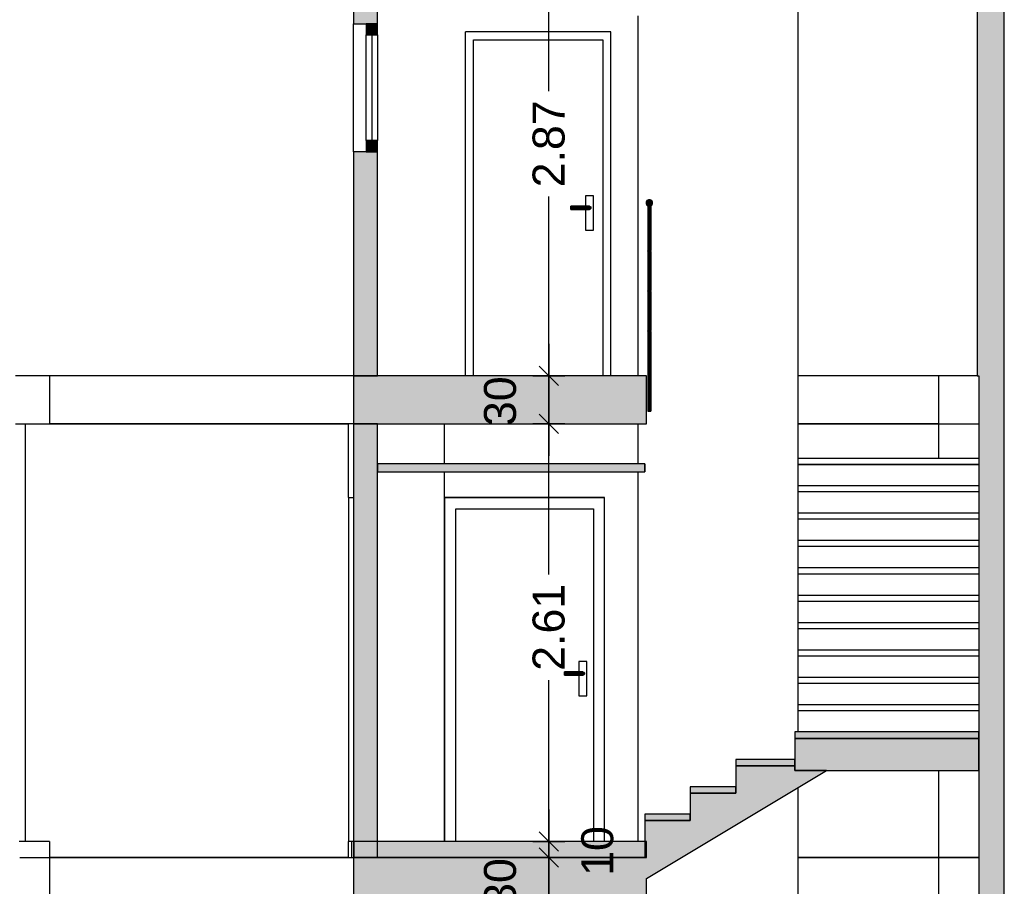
# Model space of a CAD drawing. Header units: metres. Extents: x -1 to 518, y -65 to 31.
# Tile 15 of 26: x 466.92 to 473.08, y -36.93 to -31.52. Entities that reach past the tile are written whole.
import ezdxf

# ---------------------------------------------------------------- set-up
doc = ezdxf.new("R2010")
doc.units = ezdxf.units.M
doc.header["$PDMODE"] = 65
doc.linetypes.add('CONTINUA', pattern=[0])
doc.layers.add('+++++ CÀLCUL SECCIÓ A', color=7, linetype='CONTINUA', lineweight=25)
doc.layers.add('COTES SECCIÓ A', color=7, linetype='CONTINUA', lineweight=25)
doc.styles.add('ARIAL', font='arial.ttf')
doc.dimstyles.new('DIMSTYLE_4', dxfattribs={"dimtxt": 0.2, "dimasz": 0.2, "dimexe": 0, "dimexo": 1e-06, "dimgap": 0.1, "dimtad": 2, "dimdec": 0, "dimlfac": 100, "dimrnd": 1, "dimzin": 4, "dimdsep": 46, "dimtxsty": 'ARIAL', "dimblk1": 'ALL_ML_STRICH', "dimblk2": 'ALL_ML_STRICH', "dimsah": 1, "dimcen": 0, "dimse1": 1, "dimse2": 1, "dimclrd": 2, "dimclre": 2, "dimclrt": 2, "dimadec": 0, "dimazin": 0, "dimtfac": 1, "dimtdec": 0, "dimtix": 1, "dimtmove": 2, "dimatfit": 3, "dimfxl": 0, "dimtvp": 1.2, "dimtzin": 0, "dimlwd": 0, "dimlwe": 35, "dimarcsym": 0})
doc.dimstyles.new('DIMSTYLE_5', dxfattribs={"dimtxt": 0.2, "dimasz": 0.2, "dimexe": 0, "dimexo": 1e-06, "dimgap": 0.1, "dimtad": 0, "dimrnd": 0.01, "dimzin": 4, "dimdsep": 46, "dimtxsty": 'ARIAL', "dimblk1": 'ALL_ML_STRICH', "dimblk2": 'ALL_ML_STRICH', "dimsah": 1, "dimcen": 0, "dimse1": 1, "dimse2": 1, "dimclrd": 2, "dimclre": 2, "dimclrt": 2, "dimadec": 0, "dimazin": 0, "dimtfac": 1, "dimtdec": 0, "dimtix": 1, "dimtmove": 2, "dimatfit": 3, "dimfxl": 0, "dimtzin": 0, "dimlwd": 0, "dimlwe": 35, "dimarcsym": 0})
doc.dimstyles.new('DIMSTYLE_7', dxfattribs={"dimtxt": 0.2, "dimasz": 0.2, "dimexe": 0, "dimexo": 1e-06, "dimgap": 0.1, "dimtad": 0, "dimdec": 0, "dimlfac": 100, "dimrnd": 1, "dimzin": 4, "dimdsep": 46, "dimtxsty": 'ARIAL', "dimblk1": 'ALL_ML_STRICH', "dimblk2": 'ALL_ML_STRICH', "dimsah": 1, "dimcen": 0, "dimse1": 1, "dimse2": 1, "dimclrd": 2, "dimclre": 2, "dimclrt": 2, "dimadec": 0, "dimazin": 0, "dimtfac": 1, "dimtdec": 0, "dimtix": 1, "dimtmove": 2, "dimatfit": 3, "dimfxl": 0, "dimtvp": 1.2, "dimtzin": 0, "dimlwd": 0, "dimlwe": 35, "dimarcsym": 0})

# ---------------------------------------------------------------- blocks, each defined once
blk = doc.blocks.new('ALL_ML_STRICH')
at = {"color": 0, "linetype": 'ByBlock', "lineweight": -2}
for p, q in [((0, -0.5), (0, 0.5)), ((-1, 0), (0.5, 0)), ((-0.3, -0.3), (0.3, 0.3))]:
    blk.add_line(p, q, dxfattribs=at)
blk = doc.blocks.new('*D24')
at = {"layer": 'COTES SECCIÓ A', "color": 2, "linetype": 'CONTINUA', "lineweight": -2, "transparency": 33554687}
blk.add_line((470.2318, -37.05), (470.2318, -36.75), dxfattribs=at)
at = {"layer": 'DEFPOINTS', "color": 2, "linetype": 'CONTINUA', "lineweight": 35, "transparency": 33554687}
for p in [(463.0405, -36.75), (463.1238, -37.05), (470.2318, -37.05)]:
    blk.add_point(p, dxfattribs=at)
at = {"layer": 'COTES SECCIÓ A', "color": 2, "linetype": 'CONTINUA', "lineweight": 35, "transparency": 33554687, "xscale": 0.2, "yscale": 0.2, "zscale": 0.2}
for p, rotation in [((470.2318, -36.75), 90), ((470.2318, -37.05), 270)]:
    blk.add_blockref('ALL_ML_STRICH', p, dxfattribs=dict(at, rotation=rotation))
at = {"layer": 'COTES SECCIÓ A', "color": 2, "linetype": 'CONTINUA', "lineweight": 35, "transparency": 33554687, "insert": (469.9282, -36.9087), "char_height": 0.2, "width": 0.4, "attachment_point": 5, "rotation": 90, "style": 'ARIAL'}
blk.add_mtext('\\A1;{30}', dxfattribs=at)
blk = doc.blocks.new('*D25')
at = {"layer": 'COTES SECCIÓ A', "color": 2, "linetype": 'CONTINUA', "lineweight": -2, "transparency": 33554687}
blk.add_line((470.2318, -36.75), (470.2318, -36.65), dxfattribs=at)
at = {"layer": 'DEFPOINTS', "color": 2, "linetype": 'CONTINUA', "lineweight": 35, "transparency": 33554687}
for p in [(463.0405, -36.65), (463.0405, -36.75), (470.2318, -36.75)]:
    blk.add_point(p, dxfattribs=at)
at = {"layer": 'COTES SECCIÓ A', "color": 2, "linetype": 'CONTINUA', "lineweight": 35, "transparency": 33554687, "xscale": 0.2, "yscale": 0.2, "zscale": 0.2}
for p, rotation in [((470.2318, -36.75), 270), ((470.2318, -36.65), 90)]:
    blk.add_blockref('ALL_ML_STRICH', p, dxfattribs=dict(at, rotation=rotation))
at = {"layer": 'COTES SECCIÓ A', "color": 2, "linetype": 'CONTINUA', "lineweight": 35, "transparency": 33554687, "insert": (470.536, -36.7087), "char_height": 0.2, "width": 0.4, "attachment_point": 5, "rotation": 90, "style": 'ARIAL'}
blk.add_mtext('\\A1;{10}', dxfattribs=at)
blk = doc.blocks.new('*D26')
at = {"layer": 'COTES SECCIÓ A', "color": 2, "linetype": 'CONTINUA', "lineweight": -2, "transparency": 33554687}
for p, q in [((470.2318, -34.9812), (470.2318, -34.04)), ((470.2318, -36.65), (470.2318, -35.6412))]:
    blk.add_line(p, q, dxfattribs=at)
at = {"layer": 'DEFPOINTS', "color": 2, "linetype": 'CONTINUA', "lineweight": 35, "transparency": 33554687}
for p in [(463.182, -34.04), (463.0405, -36.65), (470.2318, -36.65)]:
    blk.add_point(p, dxfattribs=at)
at = {"layer": 'COTES SECCIÓ A', "color": 2, "linetype": 'CONTINUA', "lineweight": 35, "transparency": 33554687, "xscale": 0.2, "yscale": 0.2, "zscale": 0.2}
for p, rotation in [((470.2318, -34.04), 90), ((470.2318, -36.65), 270)]:
    blk.add_blockref('ALL_ML_STRICH', p, dxfattribs=dict(at, rotation=rotation))
at = {"layer": 'COTES SECCIÓ A', "color": 2, "linetype": 'CONTINUA', "lineweight": 35, "transparency": 33554687, "insert": (470.2318, -35.3112), "char_height": 0.2, "width": 0.8, "attachment_point": 5, "rotation": 90, "style": 'ARIAL'}
blk.add_mtext('\\A1;{\\A1;{2.61\\H0.132000;\\S^ ;}}', dxfattribs=at)
blk = doc.blocks.new('*D27')
at = {"layer": 'COTES SECCIÓ A', "color": 2, "linetype": 'CONTINUA', "lineweight": -2, "transparency": 33554687}
blk.add_line((470.2318, -34.04), (470.2318, -33.74), dxfattribs=at)
at = {"layer": 'DEFPOINTS', "color": 2, "linetype": 'CONTINUA', "lineweight": 35, "transparency": 33554687}
for p in [(463.201, -33.74), (463.182, -34.04), (470.2318, -34.04)]:
    blk.add_point(p, dxfattribs=at)
at = {"layer": 'COTES SECCIÓ A', "color": 2, "linetype": 'CONTINUA', "lineweight": 35, "transparency": 33554687, "xscale": 0.2, "yscale": 0.2, "zscale": 0.2}
for p, rotation in [((470.2318, -33.74), 90), ((470.2318, -34.04), 270)]:
    blk.add_blockref('ALL_ML_STRICH', p, dxfattribs=dict(at, rotation=rotation))
at = {"layer": 'COTES SECCIÓ A', "color": 2, "linetype": 'CONTINUA', "lineweight": 35, "transparency": 33554687, "insert": (469.9282, -33.8987), "char_height": 0.2, "width": 0.4, "attachment_point": 5, "rotation": 90, "style": 'ARIAL'}
blk.add_mtext('\\A1;{30}', dxfattribs=at)
blk = doc.blocks.new('*D28')
at = {"layer": 'COTES SECCIÓ A', "color": 2, "linetype": 'CONTINUA', "lineweight": -2, "transparency": 33554687}
for p, q in [((470.2318, -31.9606), (470.2318, -30.87)), ((470.2318, -33.74), (470.2318, -32.6206))]:
    blk.add_line(p, q, dxfattribs=at)
at = {"layer": 'DEFPOINTS', "color": 2, "linetype": 'CONTINUA', "lineweight": 35, "transparency": 33554687}
for p in [(470.0094, -30.87), (463.201, -33.74), (470.2318, -33.74)]:
    blk.add_point(p, dxfattribs=at)
at = {"layer": 'COTES SECCIÓ A', "color": 2, "linetype": 'CONTINUA', "lineweight": 35, "transparency": 33554687, "xscale": 0.2, "yscale": 0.2, "zscale": 0.2}
for p, rotation in [((470.2318, -30.87), 90), ((470.2318, -33.74), 270)]:
    blk.add_blockref('ALL_ML_STRICH', p, dxfattribs=dict(at, rotation=rotation))
at = {"layer": 'COTES SECCIÓ A', "color": 2, "linetype": 'CONTINUA', "lineweight": 35, "transparency": 33554687, "insert": (470.2318, -32.2906), "char_height": 0.2, "width": 0.8, "attachment_point": 5, "rotation": 90, "style": 'ARIAL'}
blk.add_mtext('\\A1;{\\A1;{2.87\\H0.132000;\\S^ ;}}', dxfattribs=at)

msp = doc.modelspace()

# ---------------------------------------------------------------- hatches: boundary and pattern name
at = {"layer": '+++++ CÀLCUL SECCIÓ A', "linetype": 'CONTINUA', "lineweight": 25, "true_color": 0xa0a0a0, "transparency": 33554687}
for points in [[(469.1605, -31.54), (469.1605, -30.87), (469.0105, -30.87), (469.0105, -31.54)], [(473.0792, -30.87), (472.9092, -30.87), (472.9092, -33.74), (473.0792, -33.74)], [(469.0105, -33.74), (469.1605, -33.74), (469.1605, -32.34), (469.0105, -32.34)], [(473.0792, -33.74), (472.9192, -33.74), (472.9192, -36.75), (473.0792, -36.75)], [(469.1604, -36.75), (469.1604, -34.04), (469.0104, -34.04), (469.0104, -36.75)], [(473.0792, -36.75), (472.9192, -36.75), (472.9192, -39.76), (473.0792, -39.76)]]:
    msp.add_hatch(color=253, dxfattribs=at).paths.add_polyline_path(points)
at = {"layer": '+++++ CÀLCUL SECCIÓ A', "linetype": 'CONTINUA', "lineweight": 25, "true_color": 0x656565, "transparency": 33554687}
for points in [[(469.1605, -31.61), (469.1605, -31.54), (469.0905, -31.54), (469.0905, -31.61)], [(469.1605, -32.34), (469.1605, -32.27), (469.0905, -32.27), (469.0905, -32.34)], [(470.8659, -32.6401), (470.8552, -32.6401), (470.8459, -32.6454), (470.8405, -32.6547), (470.8405, -32.6654), (470.8459, -32.6747), (470.8552, -32.6801), (470.8659, -32.6801), (470.8752, -32.6747), (470.8805, -32.6654), (470.8805, -32.6547), (470.8752, -32.6454)], [(470.8632, -32.9501), (470.8578, -32.9501), (470.8532, -32.9527), (470.8505, -32.9574), (470.8505, -32.9627), (470.8532, -32.9674), (470.8578, -32.9701), (470.8632, -32.9701), (470.8678, -32.9674), (470.8705, -32.9627), (470.8705, -32.9574), (470.8678, -32.9527)], [(470.8632, -33.2001), (470.8578, -33.2001), (470.8532, -33.2027), (470.8505, -33.2074), (470.8505, -33.2127), (470.8532, -33.2174), (470.8578, -33.2201), (470.8632, -33.2201), (470.8678, -33.2174), (470.8705, -33.2127), (470.8705, -33.2074), (470.8678, -33.2027)], [(470.8632, -33.4501), (470.8578, -33.4501), (470.8532, -33.4527), (470.8505, -33.4574), (470.8505, -33.4627), (470.8532, -33.4674), (470.8578, -33.4701), (470.8632, -33.4701), (470.8678, -33.4674), (470.8705, -33.4627), (470.8705, -33.4574), (470.8678, -33.4527)]]:
    msp.add_hatch(color=251, dxfattribs=at).paths.add_polyline_path(points)
at = {"layer": '+++++ CÀLCUL SECCIÓ A', "linetype": 'CONTINUA', "lineweight": 25, "true_color": 0xababab, "transparency": 33554687}
for points in [[(470.8427, -33.74), (469.0104, -33.74), (469.0104, -34.04), (470.8427, -34.04)], [(472.9192, -36.2053), (472.9192, -36.0053), (471.7691, -36.0053), (471.7691, -36.2053)], [(471.4014, -36.1765), (471.4014, -36.3476), (471.1164, -36.3476), (471.1164, -36.5188), (470.8314, -36.5188), (470.8314, -36.8882), (471.9684, -36.2053), (471.7691, -36.2053), (471.7691, -36.1765)], [(470.8427, -36.75), (469.0104, -36.75), (469.0104, -37.05), (470.8427, -37.05)]]:
    msp.add_hatch(color=253, dxfattribs=at).paths.add_polyline_path(points)
at = {"layer": '+++++ CÀLCUL SECCIÓ A', "linetype": 'CONTINUA', "lineweight": 25, "transparency": 33554687}
for color, points in [(34, [(470.8321, -34.29), (469.1604, -34.29), (469.1604, -34.34), (470.8321, -34.34)]), (32, [(472.9192, -36.0053), (472.9192, -35.9653), (471.7691, -35.9653), (471.7691, -36.0053)]), (32, [(471.7691, -36.1765), (471.7691, -36.1365), (471.4014, -36.1365), (471.4014, -36.1765)]), (32, [(471.4014, -36.3476), (471.4014, -36.3076), (471.1164, -36.3076), (471.1164, -36.3476)]), (32, [(471.1164, -36.5188), (471.1164, -36.4788), (470.8314, -36.4788), (470.8314, -36.5188)]), (32, [(470.8426, -36.65), (469.0132, -36.65), (469.0132, -36.75), (470.8426, -36.75)])]:
    msp.add_hatch(color=color, dxfattribs=at).paths.add_polyline_path(points)

# ---------------------------------------------------------------- linework, layer by layer
at = {"layer": '+++++ CÀLCUL SECCIÓ A', "color": 7, "linetype": 'CONTINUA', "lineweight": 25, "transparency": 33554687}
for p, q in [((469.1605, -31.54), (469.1605, -30.87)), ((471.7905, -35.9653), (471.7905, -30.87)), ((472.9092, -30.87), (472.9092, -33.74)), ((473.0792, -33.74), (473.0792, -30.87)), ((469.0105, -31.07), (469.0105, -31.54)), ((470.7905, -33.74), (470.7905, -31.49)), ((469.0105, -32.34), (469.0105, -31.54)), ((469.0105, -31.54), (469.0905, -31.54)), ((469.0905, -31.54), (469.1605, -31.54)), ((469.0905, -31.54), (469.0905, -31.61)), ((469.1605, -31.54), (469.0905, -31.54)), ((469.1605, -31.61), (469.1605, -31.54)), ((469.0905, -32.27), (469.0905, -31.61)), ((469.0905, -31.61), (469.1605, -31.61)), ((469.1255, -31.61), (469.1255, -32.27)), ((469.1605, -31.61), (469.1605, -32.27)), ((469.7105, -33.74), (469.7105, -31.59)), ((470.6205, -31.59), (469.7105, -31.59)), ((470.6205, -33.74), (470.6205, -31.59)), ((469.7605, -33.74), (469.7605, -31.64)), ((469.7605, -31.64), (470.5705, -31.64)), ((470.5705, -31.64), (470.5705, -33.74)), ((469.0905, -32.27), (469.0905, -32.34)), ((469.1605, -32.27), (469.0905, -32.27)), ((469.1605, -32.34), (469.1605, -32.27)), ((469.0105, -32.34), (469.0105, -33.74)), ((469.0905, -32.34), (469.0105, -32.34)), ((469.1605, -32.34), (469.0905, -32.34)), ((469.0905, -32.34), (469.1605, -32.34)), ((469.1605, -33.74), (469.1605, -32.34)), ((470.4605, -32.615), (470.4605, -32.68)), ((470.5105, -32.615), (470.4605, -32.615)), ((470.5105, -32.83), (470.5105, -32.615)), ((470.3705, -32.6813), (470.3705, -32.68)), ((470.4855, -32.68), (470.3705, -32.68)), ((470.4855, -32.68), (470.4905, -32.6813)), ((470.8457, -32.6454), (470.8403, -32.6547)), ((470.8403, -32.6547), (470.8403, -32.6654)), ((470.8405, -32.6547), (470.8403, -32.6547)), ((470.8405, -32.6654), (470.8403, -32.6654)), ((470.8403, -32.6654), (470.8457, -32.6747)), ((470.8459, -32.6454), (470.8405, -32.6547)), ((470.8405, -32.6547), (470.8405, -32.6654)), ((470.8405, -32.6654), (470.8459, -32.6747)), ((470.855, -32.6401), (470.8457, -32.6454)), ((470.8459, -32.6454), (470.8457, -32.6454)), ((470.8459, -32.6747), (470.8457, -32.6747)), ((470.8457, -32.6747), (470.8503, -32.6774)), ((470.8552, -32.6401), (470.8459, -32.6454)), ((470.8459, -32.6747), (470.8552, -32.6801)), ((470.8503, -32.6774), (470.8503, -32.9574)), ((470.8503, -32.6774), (470.8503, -32.9574)), ((470.8503, -32.6774), (470.8503, -32.9574)), ((470.8503, -32.6774), (470.8503, -32.9574)), ((470.8503, -32.6774), (470.8503, -32.9574)), ((470.8503, -32.6774), (470.8503, -32.9574)), ((470.8503, -32.6774), (470.8503, -32.6774)), ((470.8503, -32.6774), (470.8503, -32.6774)), ((470.8503, -32.6774), (470.8503, -32.6774)), ((470.853, -32.6789), (470.8503, -32.6774)), ((470.853, -32.6789), (470.8503, -32.6774)), ((470.853, -32.6789), (470.8503, -32.6774)), ((470.853, -32.6789), (470.853, -32.9527)), ((470.853, -32.6789), (470.853, -32.9527)), ((470.853, -32.6789), (470.853, -32.9527)), ((470.855, -32.6801), (470.853, -32.6789)), ((470.855, -32.6801), (470.853, -32.6789)), ((470.855, -32.6801), (470.853, -32.6789)), ((470.8552, -32.6401), (470.855, -32.6401)), ((470.8552, -32.6801), (470.855, -32.6801)), ((470.8659, -32.6401), (470.8552, -32.6401)), ((470.8552, -32.6801), (470.8659, -32.6801)), ((470.8577, -32.6801), (470.8577, -32.9501)), ((470.8577, -32.6801), (470.8577, -32.9501)), ((470.8577, -32.6801), (470.8577, -32.9501)), ((470.863, -32.9501), (470.863, -32.6801)), ((470.863, -32.9501), (470.863, -32.6801)), ((470.863, -32.9501), (470.863, -32.6801)), ((470.8752, -32.6454), (470.8659, -32.6401)), ((470.8659, -32.6801), (470.8752, -32.6747)), ((470.8677, -32.679), (470.8677, -32.9527)), ((470.8677, -32.679), (470.8677, -32.9527)), ((470.8677, -32.679), (470.8677, -32.9527)), ((470.8703, -32.6775), (470.8703, -32.9571)), ((470.8703, -32.6775), (470.8703, -32.9571)), ((470.8703, -32.6775), (470.8703, -32.9571)), ((470.8805, -32.6547), (470.8752, -32.6454)), ((470.8752, -32.6747), (470.8805, -32.6654)), ((470.8805, -32.6654), (470.8805, -32.6547)), ((470.3705, -32.685), (470.3705, -32.6813)), ((470.3705, -32.6813), (470.4905, -32.6813)), ((470.3705, -32.69), (470.3705, -32.685)), ((470.3705, -32.685), (470.4942, -32.685)), ((470.3705, -32.695), (470.3705, -32.69)), ((470.3705, -32.69), (470.4955, -32.69)), ((470.3705, -32.6987), (470.3705, -32.695)), ((470.3705, -32.695), (470.4942, -32.695)), ((470.3705, -32.7), (470.3705, -32.6987)), ((470.3705, -32.6987), (470.4905, -32.6987)), ((470.3705, -32.7), (470.4855, -32.7)), ((470.4605, -32.7), (470.4605, -32.83)), ((470.4905, -32.6987), (470.4855, -32.7)), ((470.4905, -32.6813), (470.4942, -32.685)), ((470.4942, -32.695), (470.4905, -32.6987)), ((470.4942, -32.685), (470.4955, -32.69)), ((470.4955, -32.69), (470.4942, -32.695)), ((470.4605, -32.83), (470.5105, -32.83)), ((470.8503, -32.9574), (470.853, -32.9527)), ((470.8503, -32.9574), (470.853, -32.9527)), ((470.8503, -32.9574), (470.853, -32.9527)), ((470.8503, -32.9573), (470.8503, -32.9574)), ((470.8503, -32.9574), (470.8503, -32.9627)), ((470.8503, -32.9574), (470.8503, -32.9574)), ((470.8505, -32.9574), (470.8503, -32.9574)), ((470.8503, -32.9627), (470.8503, -32.9627)), ((470.8503, -32.9627), (470.8503, -32.9628)), ((470.8503, -32.9627), (470.8503, -33.2074)), ((470.8503, -32.9627), (470.8503, -33.2074)), ((470.8503, -32.9627), (470.8503, -33.2074)), ((470.8503, -32.9627), (470.8503, -33.2074)), ((470.8503, -32.9627), (470.8503, -33.2074)), ((470.8503, -32.9627), (470.8503, -33.2074)), ((470.8505, -32.9627), (470.8503, -32.9627)), ((470.853, -32.9674), (470.8503, -32.9627)), ((470.853, -32.9674), (470.8503, -32.9627)), ((470.853, -32.9674), (470.8503, -32.9627)), ((470.8532, -32.9527), (470.8505, -32.9574)), ((470.8505, -32.9574), (470.8505, -32.9627)), ((470.8505, -32.9627), (470.8532, -32.9674)), ((470.853, -32.9527), (470.8577, -32.9501)), ((470.853, -32.9527), (470.8577, -32.9501)), ((470.853, -32.9527), (470.8577, -32.9501)), ((470.8532, -32.9527), (470.853, -32.9527)), ((470.853, -32.9674), (470.853, -33.2027)), ((470.853, -32.9674), (470.853, -33.2027)), ((470.853, -32.9674), (470.853, -33.2027)), ((470.8532, -32.9674), (470.853, -32.9674)), ((470.8577, -32.9701), (470.853, -32.9674)), ((470.8577, -32.9701), (470.853, -32.9674)), ((470.8577, -32.9701), (470.853, -32.9674)), ((470.8578, -32.9501), (470.8532, -32.9527)), ((470.8532, -32.9674), (470.8578, -32.9701)), ((470.8578, -32.9501), (470.8577, -32.9501)), ((470.8577, -32.9701), (470.8577, -33.2001)), ((470.8577, -32.9701), (470.8577, -33.2001)), ((470.8577, -32.9701), (470.8577, -33.2001)), ((470.8578, -32.9701), (470.8577, -32.9701)), ((470.8632, -32.9501), (470.8578, -32.9501)), ((470.8578, -32.9701), (470.8632, -32.9701)), ((470.863, -33.2001), (470.863, -32.9701)), ((470.863, -33.2001), (470.863, -32.9701)), ((470.863, -33.2001), (470.863, -32.9701)), ((470.8678, -32.9527), (470.8632, -32.9501)), ((470.8632, -32.9701), (470.8678, -32.9674)), ((470.8677, -32.9675), (470.8677, -33.2027)), ((470.8677, -32.9675), (470.8677, -33.2027)), ((470.8677, -32.9675), (470.8677, -33.2027)), ((470.8705, -32.9574), (470.8678, -32.9527)), ((470.8678, -32.9674), (470.8705, -32.9627)), ((470.8703, -32.963), (470.8703, -33.2071)), ((470.8703, -32.963), (470.8703, -33.2071)), ((470.8703, -32.963), (470.8703, -33.2071)), ((470.8705, -32.9627), (470.8705, -32.9574)), ((470.8503, -33.2074), (470.853, -33.2027)), ((470.8503, -33.2074), (470.853, -33.2027)), ((470.8503, -33.2074), (470.853, -33.2027)), ((470.8503, -33.2073), (470.8503, -33.2074)), ((470.8503, -33.2074), (470.8503, -33.2127)), ((470.8503, -33.2074), (470.8503, -33.2074)), ((470.8505, -33.2074), (470.8503, -33.2074)), ((470.8503, -33.2127), (470.8503, -33.2127)), ((470.8503, -33.2127), (470.8503, -33.2128)), ((470.8503, -33.2127), (470.8503, -33.4574)), ((470.8503, -33.2127), (470.8503, -33.4574)), ((470.8503, -33.2127), (470.8503, -33.4574)), ((470.8503, -33.2127), (470.8503, -33.4574)), ((470.8503, -33.2127), (470.8503, -33.4574)), ((470.8503, -33.2127), (470.8503, -33.4574)), ((470.8505, -33.2127), (470.8503, -33.2127)), ((470.853, -33.2174), (470.8503, -33.2127)), ((470.853, -33.2174), (470.8503, -33.2127)), ((470.853, -33.2174), (470.8503, -33.2127)), ((470.8532, -33.2027), (470.8505, -33.2074)), ((470.8505, -33.2074), (470.8505, -33.2127)), ((470.8505, -33.2127), (470.8532, -33.2174)), ((470.853, -33.2027), (470.8577, -33.2001)), ((470.853, -33.2027), (470.8577, -33.2001)), ((470.853, -33.2027), (470.8577, -33.2001)), ((470.8532, -33.2027), (470.853, -33.2027)), ((470.853, -33.2174), (470.853, -33.4527)), ((470.853, -33.2174), (470.853, -33.4527)), ((470.853, -33.2174), (470.853, -33.4527)), ((470.8532, -33.2174), (470.853, -33.2174)), ((470.8577, -33.2201), (470.853, -33.2174)), ((470.8577, -33.2201), (470.853, -33.2174)), ((470.8577, -33.2201), (470.853, -33.2174)), ((470.8578, -33.2001), (470.8532, -33.2027)), ((470.8532, -33.2174), (470.8578, -33.2201)), ((470.8578, -33.2001), (470.8577, -33.2001)), ((470.8577, -33.2201), (470.8577, -33.4501)), ((470.8577, -33.2201), (470.8577, -33.4501)), ((470.8577, -33.2201), (470.8577, -33.4501)), ((470.8578, -33.2201), (470.8577, -33.2201)), ((470.8632, -33.2001), (470.8578, -33.2001)), ((470.8578, -33.2201), (470.8632, -33.2201)), ((470.863, -33.4501), (470.863, -33.2201)), ((470.863, -33.4501), (470.863, -33.2201)), ((470.863, -33.4501), (470.863, -33.2201)), ((470.8678, -33.2027), (470.8632, -33.2001)), ((470.8632, -33.2201), (470.8678, -33.2174)), ((470.8677, -33.2175), (470.8677, -33.4527)), ((470.8677, -33.2175), (470.8677, -33.4527)), ((470.8677, -33.2175), (470.8677, -33.4527)), ((470.8705, -33.2074), (470.8678, -33.2027)), ((470.8678, -33.2174), (470.8705, -33.2127)), ((470.8703, -33.213), (470.8703, -33.4571)), ((470.8703, -33.213), (470.8703, -33.4571)), ((470.8703, -33.213), (470.8703, -33.4571)), ((470.8705, -33.2127), (470.8705, -33.2074)), ((470.8503, -33.4574), (470.853, -33.4527)), ((470.8503, -33.4574), (470.853, -33.4527)), ((470.8503, -33.4574), (470.853, -33.4527)), ((470.8503, -33.4573), (470.8503, -33.4574)), ((470.8503, -33.4574), (470.8503, -33.4627)), ((470.8503, -33.4574), (470.8503, -33.4574)), ((470.8505, -33.4574), (470.8503, -33.4574)), ((470.8503, -33.4627), (470.8503, -33.4627)), ((470.8503, -33.4627), (470.8503, -33.4628)), ((470.8503, -33.4627), (470.8503, -33.9601)), ((470.8503, -33.4627), (470.8503, -33.9601)), ((470.8503, -33.4627), (470.8503, -33.9601)), ((470.8503, -33.4627), (470.8503, -33.9601)), ((470.8503, -33.4627), (470.8503, -33.9601)), ((470.8503, -33.4627), (470.8503, -33.9601)), ((470.8505, -33.4627), (470.8503, -33.4627)), ((470.853, -33.4674), (470.8503, -33.4627)), ((470.853, -33.4674), (470.8503, -33.4627)), ((470.853, -33.4674), (470.8503, -33.4627)), ((470.8532, -33.4527), (470.8505, -33.4574)), ((470.8505, -33.4574), (470.8505, -33.4627)), ((470.8505, -33.4627), (470.8532, -33.4674)), ((470.853, -33.4527), (470.8577, -33.4501)), ((470.853, -33.4527), (470.8577, -33.4501)), ((470.853, -33.4527), (470.8577, -33.4501)), ((470.8532, -33.4527), (470.853, -33.4527)), ((470.853, -33.4674), (470.853, -33.9601)), ((470.853, -33.4674), (470.853, -33.9601)), ((470.853, -33.4674), (470.853, -33.9601)), ((470.8532, -33.4674), (470.853, -33.4674)), ((470.8577, -33.4701), (470.853, -33.4674)), ((470.8577, -33.4701), (470.853, -33.4674)), ((470.8577, -33.4701), (470.853, -33.4674)), ((470.8578, -33.4501), (470.8532, -33.4527)), ((470.8532, -33.4674), (470.8578, -33.4701)), ((470.8578, -33.4501), (470.8577, -33.4501)), ((470.8577, -33.4701), (470.8577, -33.9601)), ((470.8577, -33.4701), (470.8577, -33.9601)), ((470.8577, -33.4701), (470.8577, -33.9601)), ((470.8578, -33.4701), (470.8577, -33.4701)), ((470.8632, -33.4501), (470.8578, -33.4501)), ((470.8578, -33.4701), (470.8632, -33.4701)), ((470.863, -33.9601), (470.863, -33.4701)), ((470.863, -33.9601), (470.863, -33.4701)), ((470.863, -33.9601), (470.863, -33.4701)), ((470.8678, -33.4527), (470.8632, -33.4501)), ((470.8632, -33.4701), (470.8678, -33.4674)), ((470.8677, -33.4675), (470.8677, -33.9601)), ((470.8677, -33.4675), (470.8677, -33.9601)), ((470.8677, -33.4675), (470.8677, -33.9601)), ((470.8705, -33.4574), (470.8678, -33.4527)), ((470.8678, -33.4674), (470.8705, -33.4627)), ((470.8703, -33.463), (470.8703, -33.9601)), ((470.8703, -33.463), (470.8703, -33.9601)), ((470.8703, -33.463), (470.8703, -33.9601)), ((470.8705, -33.4627), (470.8705, -33.4574)), ((466.939, -33.74), (466.8988, -33.74)), ((466.9802, -33.74), (466.939, -33.74)), ((467.0226, -33.74), (466.9802, -33.74)), ((467.066, -33.74), (467.0226, -33.74)), ((467.1104, -33.74), (467.066, -33.74)), ((467.1104, -33.74), (467.1104, -34.04)), ((469.0104, -33.74), (467.1104, -33.74)), ((469.0104, -33.74), (469.0104, -34.04)), ((469.1605, -33.74), (469.0104, -33.74)), ((469.0105, -33.74), (469.1605, -33.74)), ((470.8427, -33.74), (469.1605, -33.74)), ((470.8427, -34.04), (470.8427, -33.74)), ((472.9092, -33.74), (471.7905, -33.74)), ((472.6704, -34.04), (472.6704, -33.74)), ((472.9092, -33.74), (472.6704, -33.74)), ((472.9092, -33.74), (472.9192, -33.74)), ((472.9192, -33.74), (472.9192, -35.9653)), ((473.0792, -36.75), (473.0792, -33.74)), ((470.8503, -33.9601), (470.8503, -33.9601)), ((470.8503, -33.9601), (470.853, -33.9601)), ((470.8503, -33.9601), (470.8503, -33.9601)), ((470.8503, -33.9601), (470.853, -33.9601)), ((470.8503, -33.9601), (470.8503, -33.9601)), ((470.8503, -33.9601), (470.853, -33.9601)), ((470.853, -33.9601), (470.8577, -33.9601)), ((470.853, -33.9601), (470.8577, -33.9601)), ((470.853, -33.9601), (470.8577, -33.9601)), ((470.8577, -33.9601), (470.863, -33.9601)), ((470.8577, -33.9601), (470.863, -33.9601)), ((470.8577, -33.9601), (470.863, -33.9601)), ((470.863, -33.9601), (470.8677, -33.9601)), ((470.863, -33.9601), (470.8677, -33.9601)), ((470.863, -33.9601), (470.8677, -33.9601)), ((470.8677, -33.9601), (470.8703, -33.9601)), ((470.8677, -33.9601), (470.8703, -33.9601)), ((470.8677, -33.9601), (470.8703, -33.9601)), ((466.8988, -34.04), (466.939, -34.04)), ((466.939, -34.04), (466.9802, -34.04)), ((466.9606, -36.65), (466.9606, -34.04)), ((466.9606, -36.65), (466.9606, -34.04)), ((466.9802, -34.04), (467.0226, -34.04)), ((467.0226, -34.04), (467.066, -34.04)), ((467.066, -34.04), (467.1104, -34.04)), ((467.1104, -34.04), (468.9804, -34.04)), ((468.9804, -34.04), (467.1104, -34.04)), ((468.9804, -34.5), (468.9804, -34.04)), ((469.0104, -34.04), (468.9804, -34.04)), ((469.0104, -34.04), (469.1604, -34.04)), ((469.0104, -34.04), (469.0104, -36.75)), ((469.1604, -34.04), (469.0104, -34.04)), ((469.1604, -34.04), (470.8427, -34.04)), ((469.1604, -34.29), (469.1604, -34.04)), ((469.5804, -34.29), (469.5804, -34.04)), ((469.5804, -34.29), (469.5804, -34.04)), ((470.7905, -34.29), (470.7905, -34.04)), ((471.7905, -34.04), (472.6704, -34.04)), ((472.6704, -34.04), (471.7905, -34.04)), ((472.6704, -34.04), (472.9192, -34.04)), ((472.6704, -34.2535), (472.6704, -34.04)), ((472.6704, -34.2535), (472.6704, -34.04)), ((471.7905, -34.2535), (472.9192, -34.2535)), ((469.1604, -34.29), (469.1604, -34.34)), ((470.8321, -34.29), (469.1604, -34.29)), ((469.1604, -34.34), (469.1604, -34.29)), ((469.1604, -34.34), (470.8321, -34.34)), ((469.1604, -36.75), (469.1604, -34.34)), ((469.5804, -36.65), (469.5804, -34.34)), ((469.5804, -34.5), (469.5804, -34.34)), ((470.7905, -36.65), (470.7905, -34.34)), ((470.8321, -34.34), (470.8321, -34.29)), ((470.8326, -34.29), (470.8321, -34.29)), ((470.8321, -34.34), (470.8326, -34.34)), ((470.8326, -34.29), (470.8326, -34.34)), ((472.9192, -34.2935), (471.7905, -34.2935)), ((471.7905, -34.2935), (472.9192, -34.2935)), ((471.7905, -34.4247), (472.9192, -34.4247)), ((472.9192, -34.4647), (471.7905, -34.4647)), ((472.9192, -34.4647), (471.7905, -34.4647)), ((468.9804, -34.5), (468.9804, -36.65)), ((468.9804, -34.5), (469.0104, -34.5)), ((469.5804, -34.5), (469.5804, -36.65)), ((469.6504, -34.5), (469.5804, -34.5)), ((469.5804, -34.5), (470.5804, -34.5)), ((470.5104, -34.5), (469.6504, -34.5)), ((470.5804, -34.5), (470.5104, -34.5)), ((470.5804, -36.65), (470.5804, -34.5)), ((470.5804, -36.65), (470.5804, -34.5)), ((469.6504, -34.57), (470.5104, -34.57)), ((469.6504, -36.65), (469.6504, -34.57)), ((470.5104, -34.57), (470.5104, -36.65)), ((471.7905, -34.5959), (472.9192, -34.5959)), ((472.9192, -34.6359), (471.7905, -34.6359)), ((472.9192, -34.6359), (471.7905, -34.6359)), ((471.7905, -34.7671), (472.9192, -34.7671)), ((472.9192, -34.8071), (471.7905, -34.8071)), ((472.9192, -34.8071), (471.7905, -34.8071)), ((471.7905, -34.9382), (472.9192, -34.9382)), ((472.9192, -34.9782), (471.7905, -34.9782)), ((472.9192, -34.9782), (471.7905, -34.9782)), ((471.7905, -35.1094), (472.9192, -35.1094)), ((472.9192, -35.1494), (471.7905, -35.1494)), ((472.9192, -35.1494), (471.7905, -35.1494)), ((471.7905, -35.2806), (472.9192, -35.2806)), ((472.9192, -35.3206), (471.7905, -35.3206)), ((472.9192, -35.3206), (471.7905, -35.3206)), ((471.7905, -35.4518), (472.9192, -35.4518)), ((472.9192, -35.4918), (471.7905, -35.4918)), ((472.9192, -35.4918), (471.7905, -35.4918)), ((470.4204, -35.525), (470.4204, -35.59)), ((470.4704, -35.525), (470.4204, -35.525)), ((470.4704, -35.74), (470.4704, -35.525)), ((470.3304, -35.5913), (470.3304, -35.59)), ((470.4454, -35.59), (470.3304, -35.59)), ((470.3304, -35.595), (470.3304, -35.5913)), ((470.3304, -35.5913), (470.4504, -35.5913)), ((470.3304, -35.6), (470.3304, -35.595)), ((470.3304, -35.595), (470.4541, -35.595)), ((470.3304, -35.605), (470.3304, -35.6)), ((470.3304, -35.6), (470.4554, -35.6)), ((470.3304, -35.6087), (470.3304, -35.605)), ((470.3304, -35.605), (470.4541, -35.605)), ((470.3304, -35.61), (470.3304, -35.6087)), ((470.3304, -35.6087), (470.4504, -35.6087)), ((470.3304, -35.61), (470.4454, -35.61)), ((470.4204, -35.61), (470.4204, -35.74)), ((470.4454, -35.59), (470.4504, -35.5913)), ((470.4504, -35.6087), (470.4454, -35.61)), ((470.4504, -35.5913), (470.4541, -35.595)), ((470.4541, -35.605), (470.4504, -35.6087)), ((470.4541, -35.595), (470.4554, -35.6)), ((470.4554, -35.6), (470.4541, -35.605)), ((471.7905, -35.6229), (472.9192, -35.6229)), ((472.9192, -35.6629), (471.7905, -35.6629)), ((472.9192, -35.6629), (471.7905, -35.6629)), ((470.4204, -35.74), (470.4704, -35.74)), ((471.7905, -35.7941), (472.9192, -35.7941)), ((472.9192, -35.8341), (471.7905, -35.8341)), ((472.9192, -35.8341), (471.7905, -35.8341)), ((471.7691, -35.9653), (471.7691, -36.0053)), ((472.9192, -35.9653), (471.7691, -35.9653)), ((472.9192, -35.9653), (472.9192, -36.2053)), ((472.9192, -36.0053), (472.9192, -35.9653)), ((471.7691, -36.0053), (471.7691, -36.1365)), ((472.9192, -36.0053), (471.7691, -36.0053)), ((471.7691, -36.0053), (472.9192, -36.0053)), ((472.9192, -36.2053), (472.9192, -36.0053)), ((471.4014, -36.1365), (471.4014, -36.1765)), ((471.7691, -36.1365), (471.4014, -36.1365)), ((471.4014, -36.1765), (471.4014, -36.3076)), ((471.7691, -36.1765), (471.4014, -36.1765)), ((471.4014, -36.1765), (471.7691, -36.1765)), ((471.7691, -36.1365), (471.7691, -36.2053)), ((471.7691, -36.1765), (471.7691, -36.1365)), ((471.7691, -36.2053), (471.7691, -36.1765)), ((470.8427, -36.8814), (471.9684, -36.2053)), ((471.7691, -36.2053), (471.9684, -36.2053)), ((471.9684, -36.2053), (471.7691, -36.2053)), ((471.9684, -36.2053), (472.9192, -36.2053)), ((472.6704, -36.75), (472.6704, -36.2053)), ((472.6704, -36.75), (472.6704, -36.2053)), ((472.9192, -36.2053), (472.9192, -36.75)), ((471.1164, -36.3076), (471.1164, -36.3476)), ((471.4014, -36.3076), (471.1164, -36.3076)), ((471.4014, -36.3076), (471.4014, -36.3476)), ((471.4014, -36.3476), (471.4014, -36.3076)), ((471.7905, -38.9518), (471.7905, -36.3121)), ((471.1164, -36.3476), (471.1164, -36.4788)), ((471.4014, -36.3476), (471.1164, -36.3476)), ((471.1164, -36.3476), (471.4014, -36.3476)), ((470.8314, -36.4788), (470.8314, -36.5188)), ((471.1164, -36.4788), (470.8314, -36.4788)), ((471.1164, -36.4788), (471.1164, -36.5188)), ((471.1164, -36.5188), (471.1164, -36.4788)), ((470.8314, -36.5188), (470.8314, -36.75)), ((471.1164, -36.5188), (470.8314, -36.5188)), ((470.8314, -36.5188), (471.1164, -36.5188)), ((467.1104, -36.65), (466.9223, -36.65)), ((467.1104, -36.65), (467.1104, -36.75)), ((468.9804, -36.75), (468.9804, -36.65)), ((468.9984, -36.65), (468.9804, -36.65)), ((468.9984, -36.65), (468.9984, -36.75)), ((469.0104, -36.65), (468.9984, -36.65)), ((469.0132, -36.65), (469.0132, -36.75)), ((470.8426, -36.65), (469.0132, -36.65)), ((470.8426, -36.75), (470.8426, -36.65)), ((466.9246, -36.75), (467.1104, -36.75)), ((467.1104, -36.75), (467.1104, -37.05)), ((468.9804, -36.75), (467.1104, -36.75)), ((467.1104, -36.75), (468.9804, -36.75)), ((468.9804, -36.75), (468.9984, -36.75)), ((468.9984, -36.75), (469.0104, -36.75)), ((469.0104, -36.75), (469.0104, -37.05)), ((469.0132, -36.75), (469.0104, -36.75)), ((469.0104, -36.75), (469.0132, -36.75)), ((469.1604, -36.75), (469.0132, -36.75)), ((469.0132, -36.75), (469.1604, -36.75)), ((469.0132, -36.75), (469.1604, -36.75)), ((470.8314, -36.75), (469.1604, -36.75)), ((469.1604, -36.75), (470.8426, -36.75)), ((472.6704, -36.75), (471.7905, -36.75)), ((471.7905, -36.75), (472.6704, -36.75)), ((472.9192, -36.75), (472.6704, -36.75)), ((472.6704, -37.05), (472.6704, -36.75)), ((472.9192, -36.75), (472.6704, -36.75)), ((472.6704, -36.75), (472.9192, -36.75)), ((472.9192, -36.75), (472.9192, -38.9518)), ((473.0792, -39.76), (473.0792, -36.75)), ((470.8427, -37.05), (470.8427, -36.8814))]:
    msp.add_line(p, q, dxfattribs=at)

# ---------------------------------------------------------------- dimensions: what is measured, and where the dimension line sits
at = {"layer": 'COTES SECCIÓ A', "color": 2, "linetype": 'CONTINUA', "lineweight": 35, "transparency": 33554687}
for base, p1, p2, dimstyle, picture, middle in [((470.2318, -30.87), (463.201, -33.74), (470.0094, -30.87), 'DIMSTYLE_5', '*D28', (470.2318, -32.2906)), ((470.2318, -33.74), (463.182, -34.04), (463.201, -33.74), 'DIMSTYLE_4', '*D27', (469.9282, -33.8987)), ((470.2318, -34.04), (463.0405, -36.65), (463.182, -34.04), 'DIMSTYLE_5', '*D26', (470.2318, -35.3112)), ((470.2318, -36.65), (463.0405, -36.75), (463.0405, -36.65), 'DIMSTYLE_7', '*D25', (470.536, -36.7087)), ((470.2318, -36.75), (463.1238, -37.05), (463.0405, -36.75), 'DIMSTYLE_4', '*D24', (469.9282, -36.9087))]:
    dim = msp.add_linear_dim(base=base, p1=p1, p2=p2, angle=90, dimstyle=dimstyle, override={"dimpost": '<>', "dimclrd": 2, "dimclre": 2, "dimclrt": 2, "dimlwd": 0, "dimlwe": 35}, dxfattribs=at)
    dim.commit()
    dim.dimension.update_dxf_attribs({"geometry": picture, "text_midpoint": middle, "dimtype": 160})

doc.saveas('drawing.dxf')
